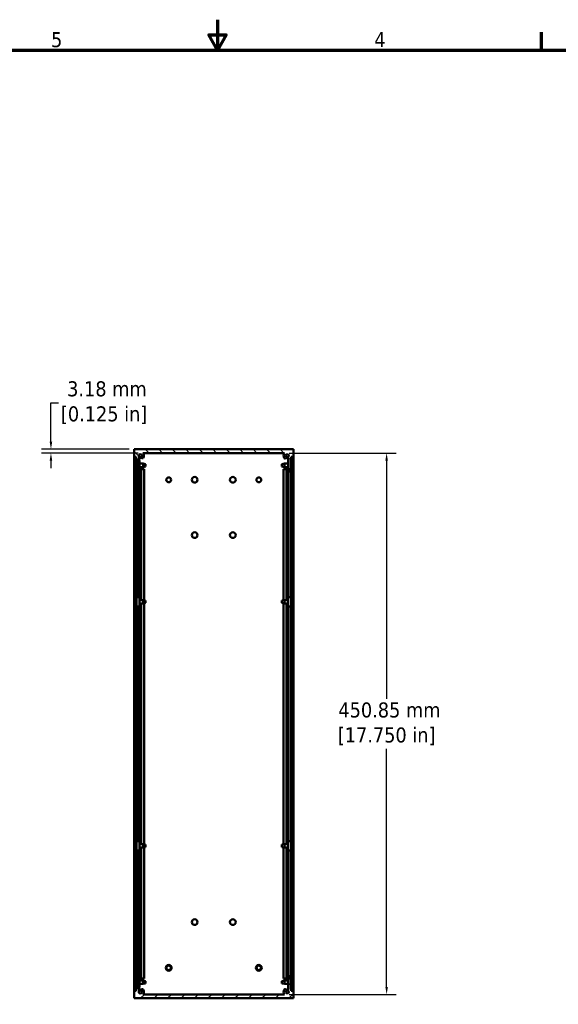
# Model space of a CAD drawing. Header units: millimetres. Extents: x 6 to 2153, y 38 to 1359.
# Tile 14 of 22: x 915 to 1363, y 539 to 1359. Entities that reach past the tile are written whole.
import ezdxf

# ---------------------------------------------------------------- set-up
doc = ezdxf.new("R2010")
doc.units = ezdxf.units.MM
doc.header["$LTSCALE"] = 2.5
for name, color, linetype, lineweight in [('Border (ANSI)', 7, 'Continuous', 70), ('Dimension (ANSI)', 7, 'Continuous', 25), ('Hatch (ANSI)', 7, 'Continuous', 18), ('Visible (ANSI)', 7, 'Continuous', 50)]:
    doc.layers.add(name, color=color, linetype=linetype, lineweight=lineweight)
doc.styles.add('Note Text (ANSI)', font='tahoma.ttf')
doc.dimstyles.new('Default - mm (ANSI)', dxfattribs={"dimscale": 2.5, "dimtxt": 5, "dimasz": 2.5, "dimexe": 3.175, "dimexo": 1.6002, "dimgap": 0.8, "dimtad": 0, "dimtih": 1, "dimtoh": 1, "dimrnd": 1e-08, "dimzin": 0, "dimdsep": 46, "dimtxsty": 'Note Text (ANSI)', "dimcen": 0.09, "dimdle": 10, "dimclrd": 256, "dimclre": 256, "dimclrt": 256, "dimadec": 1, "dimazin": 0, "dimtfac": 0.6096, "dimtofl": 0, "dimtmove": 0, "dimatfit": 3, "dimldrblk": 'Filled-1', "dimfxl": 1, "dimtolj": 1, "dimtzin": 0, "dimlwd": -1, "dimlwe": -1, "dimarcsym": 0})

# ---------------------------------------------------------------- blocks, each defined once
blk = doc.blocks.new('Borders Default Border')
at = {"layer": 'Border (ANSI)'}
blk.add_line((539.75, 533.4), (539.75, 539.42), dxfattribs=at)
at = {"layer": 'Border (ANSI)', "flags": 128}
for points in [[(431.8, 543.56), (431.8, 533.4), (428.87, 538.48), (434.73, 538.48), (431.8, 533.4)], [(12.7, 25.4), (12.7, 533.4), (850.9, 533.4), (850.9, 25.4), (12.7, 25.4)]]:
    blk.add_lwpolyline(points, dxfattribs=at)
at = {"layer": 'Border (ANSI)', "char_height": 5, "attachment_point": 7, "style": 'Note Text (ANSI)'}
for s, insert in [('5', (376.36, 534.31)), ('4', (484.03, 534.42))]:
    blk.add_mtext(s, dxfattribs=dict(at, insert=insert))
blk = doc.blocks.new('*D10')
at = {"layer": 'Defpoints', "color": 0, "transparency": 16777216}
for p in [(1135.31, 998.01), (1220.31, 998.01), (1135.31, 547.16)]:
    blk.add_point(p, dxfattribs=at)
at = {"layer": 'Dimension (ANSI)', "transparency": 16777216}
for p, q in [((1139.31, 998.01), (1228.25, 998.01)), ((1220.31, 991.76), (1220.31, 793.32)), ((1220.31, 553.41), (1220.31, 751.84)), ((1139.31, 547.16), (1228.25, 547.16))]:
    blk.add_line(p, q, dxfattribs=at)
for points in [[(1219.27, 991.76), (1221.35, 991.76), (1220.31, 998.01)], [(1219.27, 553.41), (1221.35, 553.41), (1220.31, 547.16)]]:
    blk.add_solid(points, dxfattribs=at)
at = {"layer": 'Dimension (ANSI)', "transparency": 16777216, "insert": (1220.31, 772.58), "char_height": 12.5, "attachment_point": 5, "style": 'Note Text (ANSI)'}
blk.add_mtext('\\A1; 450.85 mm\\P[17.750 in]', dxfattribs=at)
blk = doc.blocks.new('Filled-1')
at = {"color": 0}
for p, q in [((0, 0), (-1, 0.33)), ((-1, 0.33), (-1, -0.33)), ((-1, 0), (0, 0)), ((-1, -0.33), (0, 0))]:
    blk.add_line(p, q, dxfattribs=at)
at = {"color": 0, "flags": 128}
blk.add_lwpolyline([(-1, -0.33), (0, 0), (-1, 0.33), (-1, -0.33)], dxfattribs=at)
at = {"color": 0}
blk.add_solid([(-1, -0.33), (0, 0), (-1, 0.33), (-1, -0.33)], dxfattribs=at)
blk = doc.blocks.new('*D20')
at = {"layer": 'Defpoints', "color": 0, "transparency": 16777216}
for p in [(1010.09, 1001.18), (940.83, 998.01), (1017.46, 998.01)]:
    blk.add_point(p, dxfattribs=at)
at = {"layer": 'Dimension (ANSI)', "transparency": 16777216}
for p, q in [((940.83, 1007.43), (940.83, 1039.98)), ((940.83, 1039.98), (947.08, 1039.98)), ((1006.09, 1001.18), (932.9, 1001.18)), ((1013.46, 998.01), (932.9, 998.01)), ((940.83, 991.76), (940.83, 985.51))]:
    blk.add_line(p, q, dxfattribs=at)
for points in [[(939.79, 1007.43), (941.88, 1007.43), (940.83, 1001.18)], [(939.79, 991.76), (941.88, 991.76), (940.83, 998.01)]]:
    blk.add_solid(points, dxfattribs=at)
at = {"layer": 'Dimension (ANSI)', "transparency": 16777216, "insert": (985.09, 1039.98), "char_height": 12.5, "attachment_point": 5, "style": 'Note Text (ANSI)'}
blk.add_mtext('\\A1; 3.18 mm\\P[0.125 in]', dxfattribs=at)

msp = doc.modelspace()

# ---------------------------------------------------------------- hatches: boundary and pattern name
at = {"layer": 'Hatch (ANSI)'}
h = msp.add_hatch(dxfattribs=at)
h.set_pattern_fill('ANSI31', color=256, scale=63.5, angle=90, style=0)
h.set_pattern_definition([(135, (0, 0), (-5.61266, -5.61266), [])])
edge = h.paths.add_edge_path()
edge.add_line((1011.918, 993.561), (1012.299, 993.561))
edge.add_line((1012.299, 993.561), (1012.299, 984.671))
edge.add_line((1012.299, 984.671), (1014.331, 984.671))
edge.add_line((1014.331, 984.671), (1014.331, 994.861))
edge.add_ellipse((1015.131, 995.847), major_axis=(-0.8, -0.986), ratio=1, start_angle=91.644194, end_angle=360, ccw=False)
edge.add_ellipse((1016.897, 994.496), major_axis=(-0.757, 0.579), ratio=1, start_angle=0, end_angle=127.405928)
edge.add_ellipse((1016.897, 994.496), major_axis=(0, -0.952), ratio=1, start_angle=0, end_angle=52.584896)
edge.add_ellipse((1015.132, 995.846), major_axis=(2.522, -1.929), ratio=1, start_angle=0, end_angle=80.278953)
edge.add_line((1017.459, 998.006), (1135.308, 998.006))
edge.add_ellipse((1137.635, 995.847), major_axis=(-2.328, 2.159), ratio=1, start_angle=0, end_angle=80.250394)
edge.add_ellipse((1135.87, 994.497), major_axis=(-0.757, -0.579), ratio=1, start_angle=0, end_angle=180.004426)
edge.add_ellipse((1137.635, 995.847), major_axis=(-1.009, -0.772), ratio=1, start_angle=91.651225, end_angle=360, ccw=False)
edge.add_line((1138.436, 994.861), (1138.436, 984.671))
edge.add_line((1138.436, 984.671), (1140.468, 984.671))
edge.add_line((1140.468, 984.671), (1140.468, 993.561))
edge.add_line((1140.468, 993.561), (1140.849, 993.561))
edge.add_line((1140.849, 993.561), (1140.849, 994.831))
edge.add_line((1140.849, 994.831), (1142.677, 994.831))
edge.add_line((1142.677, 994.831), (1142.677, 1001.181))
edge.add_line((1142.677, 1001.181), (1010.089, 1001.181))
edge.add_line((1010.089, 1001.181), (1010.089, 994.831))
edge.add_line((1010.089, 994.831), (1011.918, 994.831))
edge.add_line((1011.918, 994.831), (1011.918, 993.561))
h = msp.add_hatch(dxfattribs=at)
h.set_pattern_fill('ANSI31', color=256, scale=63.5, angle=75, style=0)
h.set_pattern_definition([(120, (0, 0), (-6.874077, -3.96875), [])])
h.paths.add_polyline_path([(1011.889, 994.081), (1010.089, 994.081), (1010.089, 551.081), (1011.889, 551.081)])
h = msp.add_hatch(dxfattribs=at)
h.set_pattern_fill('ANSI31', color=256, scale=63.5, angle=15, style=0)
h.set_pattern_definition([(60, (0, 0), (-6.874077, 3.96875), [])])
h.paths.add_polyline_path([(1142.677, 994.081), (1140.877, 994.081), (1140.877, 551.081), (1142.677, 551.081)])
h = msp.add_hatch(dxfattribs=at)
h.set_pattern_fill('ANSI31', color=256, scale=63.5, style=0)
h.set_pattern_definition([(45, (0, 0), (-5.61266, 5.61266), [])])
edge = h.paths.add_edge_path()
edge.add_line((1140.849, 551.601), (1140.468, 551.601))
edge.add_line((1140.468, 551.601), (1140.468, 560.491))
edge.add_line((1140.468, 560.491), (1138.436, 560.491))
edge.add_line((1138.436, 560.491), (1138.436, 550.301))
edge.add_ellipse((1137.635, 549.315), major_axis=(0.8, 0.986), ratio=1, start_angle=91.644194, end_angle=360, ccw=False)
edge.add_ellipse((1135.869, 550.665), major_axis=(0.757, -0.579), ratio=1, start_angle=0, end_angle=127.405928)
edge.add_ellipse((1135.869, 550.666), major_axis=(0, 0.952), ratio=1, start_angle=0, end_angle=52.584896)
edge.add_ellipse((1137.635, 549.316), major_axis=(-2.522, 1.929), ratio=1, start_angle=0, end_angle=80.278953)
edge.add_line((1135.308, 547.156), (1017.459, 547.156))
edge.add_ellipse((1015.131, 549.315), major_axis=(2.328, -2.159), ratio=1, start_angle=0, end_angle=80.250394)
edge.add_ellipse((1016.897, 550.665), major_axis=(0.757, 0.579), ratio=1, start_angle=0, end_angle=180.004426)
edge.add_ellipse((1015.131, 549.315), major_axis=(1.009, 0.772), ratio=1, start_angle=91.651225, end_angle=360, ccw=False)
edge.add_line((1014.331, 550.301), (1014.331, 560.491))
edge.add_line((1014.331, 560.491), (1012.299, 560.491))
edge.add_line((1012.299, 560.491), (1012.299, 551.601))
edge.add_line((1012.299, 551.601), (1011.918, 551.601))
edge.add_line((1011.918, 551.601), (1011.918, 550.331))
edge.add_line((1011.918, 550.331), (1010.089, 550.331))
edge.add_line((1010.089, 550.331), (1010.089, 543.981))
edge.add_line((1010.089, 543.981), (1142.677, 543.981))
edge.add_line((1142.677, 543.981), (1142.677, 550.331))
edge.add_line((1142.677, 550.331), (1140.849, 550.331))
edge.add_line((1140.849, 550.331), (1140.849, 551.601))

# ---------------------------------------------------------------- linework, layer by layer
at = {"layer": 'Visible (ANSI)'}
for p, q in [((1142.677, 1001.181), (1010.089, 1001.181)), ((1010.089, 1001.181), (1010.089, 994.831)), ((1142.677, 994.831), (1142.677, 1001.181)), ((1010.089, 994.831), (1011.918, 994.831)), ((1010.089, 994.081), (1010.089, 994.831)), ((1011.889, 994.081), (1010.089, 994.081)), ((1010.089, 994.081), (1010.089, 551.081)), ((1011.889, 551.081), (1011.889, 994.081)), ((1011.918, 994.831), (1011.918, 993.561)), ((1011.918, 993.561), (1012.299, 993.561)), ((1012.299, 993.561), (1012.299, 984.671)), ((1014.331, 984.671), (1014.331, 994.861)), ((1017.459, 998.006), (1135.308, 998.006)), ((1138.436, 994.861), (1138.436, 984.671)), ((1140.468, 984.671), (1140.468, 993.561)), ((1140.468, 993.561), (1140.849, 993.561)), ((1140.849, 993.561), (1140.849, 994.831)), ((1140.849, 994.831), (1142.677, 994.831)), ((1142.677, 994.081), (1140.877, 994.081)), ((1140.877, 994.081), (1140.877, 551.081)), ((1142.677, 994.831), (1142.677, 994.081)), ((1142.677, 551.081), (1142.677, 994.081)), ((1011.889, 989.203), (1012.043, 989.203)), ((1011.889, 986.358), (1012.043, 986.358)), ((1011.918, 984.671), (1011.889, 984.671)), ((1012.043, 984.671), (1011.918, 984.671)), ((1011.918, 984.671), (1011.918, 875.603)), ((1012.043, 983.706), (1012.043, 991.856)), ((1012.043, 991.856), (1012.299, 991.856)), ((1012.299, 984.671), (1014.331, 984.671)), ((1012.299, 984.671), (1012.299, 983.706)), ((1014.299, 983.706), (1014.299, 984.671)), ((1014.331, 991.856), (1014.555, 991.856)), ((1014.555, 991.856), (1014.555, 983.706)), ((1014.555, 989.203), (1017.506, 989.203)), ((1014.555, 986.358), (1017.506, 986.358)), ((1015.944, 984.671), (1014.555, 984.671)), ((1015.944, 984.671), (1017.653, 984.671)), ((1015.944, 984.671), (1015.944, 875.603)), ((1017.506, 986.358), (1017.506, 989.203)), ((1019.614, 988.784), (1017.506, 989.203)), ((1019.614, 986.778), (1017.506, 986.358)), ((1017.653, 984.671), (1018.306, 984.671)), ((1018.306, 984.671), (1018.306, 875.444)), ((1019.614, 988.784), (1019.614, 986.778)), ((1133.152, 988.784), (1135.261, 989.203)), ((1133.152, 986.778), (1133.152, 988.784)), ((1133.152, 986.778), (1135.261, 986.358)), ((1134.46, 984.671), (1135.113, 984.671)), ((1134.46, 984.671), (1134.46, 875.444)), ((1135.113, 984.671), (1135.87, 984.671)), ((1135.261, 989.203), (1135.261, 986.358)), ((1138.211, 989.203), (1135.261, 989.203)), ((1138.211, 986.358), (1135.261, 986.358)), ((1135.87, 984.671), (1136.823, 984.671)), ((1138.211, 984.671), (1136.823, 984.671)), ((1136.823, 984.671), (1136.823, 875.603)), ((1138.211, 991.856), (1138.436, 991.856)), ((1138.211, 983.706), (1138.211, 991.856)), ((1138.436, 984.671), (1140.468, 984.671)), ((1138.468, 984.671), (1138.468, 983.706)), ((1140.468, 991.856), (1140.724, 991.856)), ((1140.468, 983.706), (1140.468, 984.671)), ((1140.724, 991.856), (1140.724, 983.706)), ((1140.877, 989.203), (1140.724, 989.203)), ((1140.877, 986.358), (1140.724, 986.358)), ((1140.849, 984.671), (1140.724, 984.671)), ((1140.877, 984.671), (1140.849, 984.671)), ((1140.849, 984.671), (1140.849, 875.603)), ((1012.299, 982.946), (1012.299, 878.106)), ((1014.331, 982.99), (1014.331, 878.106)), ((1138.436, 982.99), (1138.436, 878.106)), ((1140.468, 982.946), (1140.468, 878.106)), ((1012.043, 878.106), (1014.555, 878.106)), ((1012.043, 870.256), (1012.043, 878.106)), ((1014.555, 870.256), (1014.555, 878.106)), ((1138.211, 878.106), (1138.211, 870.256)), ((1138.211, 878.106), (1140.724, 878.106)), ((1140.724, 878.106), (1140.724, 870.256)), ((1011.889, 875.603), (1012.043, 875.603)), ((1011.889, 872.758), (1012.043, 872.758)), ((1011.918, 872.758), (1011.918, 672.403)), ((1014.555, 870.256), (1012.043, 870.256)), ((1012.299, 870.256), (1012.299, 674.906)), ((1014.331, 870.256), (1014.331, 674.906)), ((1014.555, 875.603), (1017.506, 875.603)), ((1014.555, 872.758), (1017.506, 872.758)), ((1015.944, 872.758), (1015.944, 672.403)), ((1017.506, 872.758), (1017.506, 875.603)), ((1019.614, 875.184), (1017.506, 875.603)), ((1019.614, 873.178), (1017.506, 872.758)), ((1018.306, 872.917), (1018.306, 672.244)), ((1019.614, 875.184), (1019.614, 873.178)), ((1133.152, 875.184), (1135.261, 875.603)), ((1133.152, 873.178), (1133.152, 875.184)), ((1133.152, 873.178), (1135.261, 872.758)), ((1134.46, 872.918), (1134.46, 672.244)), ((1135.261, 875.603), (1135.261, 872.758)), ((1138.211, 875.603), (1135.261, 875.603)), ((1138.211, 872.758), (1135.261, 872.758)), ((1136.823, 872.758), (1136.823, 672.403)), ((1140.724, 870.256), (1138.211, 870.256)), ((1138.436, 870.256), (1138.436, 674.906)), ((1140.468, 870.256), (1140.468, 674.906)), ((1140.877, 875.603), (1140.724, 875.603)), ((1140.877, 872.758), (1140.724, 872.758)), ((1140.849, 872.758), (1140.849, 672.403)), ((1011.889, 672.403), (1012.043, 672.403)), ((1012.043, 674.906), (1014.555, 674.906)), ((1012.043, 667.056), (1012.043, 674.906)), ((1014.555, 667.056), (1014.555, 674.906)), ((1014.555, 672.403), (1017.506, 672.403)), ((1017.506, 669.558), (1017.506, 672.403)), ((1019.614, 671.984), (1017.506, 672.403)), ((1133.152, 671.984), (1135.261, 672.403)), ((1135.261, 672.403), (1135.261, 669.558)), ((1138.211, 672.403), (1135.261, 672.403)), ((1138.211, 674.906), (1138.211, 667.056)), ((1138.211, 674.906), (1140.724, 674.906)), ((1140.724, 674.906), (1140.724, 667.056)), ((1140.877, 672.403), (1140.724, 672.403)), ((1011.889, 669.558), (1012.043, 669.558)), ((1011.918, 669.558), (1011.918, 560.491)), ((1014.555, 667.056), (1012.043, 667.056)), ((1012.299, 667.056), (1012.299, 562.216)), ((1014.331, 667.056), (1014.331, 562.172)), ((1014.555, 669.558), (1017.506, 669.558)), ((1015.944, 669.558), (1015.944, 560.491)), ((1019.614, 669.978), (1017.506, 669.558)), ((1018.306, 669.717), (1018.306, 560.491)), ((1019.614, 671.984), (1019.614, 669.978)), ((1133.152, 669.978), (1133.152, 671.984)), ((1133.152, 669.978), (1135.261, 669.558)), ((1134.46, 669.718), (1134.46, 560.491)), ((1138.211, 669.558), (1135.261, 669.558)), ((1136.823, 669.558), (1136.823, 560.491)), ((1140.724, 667.056), (1138.211, 667.056)), ((1138.436, 667.056), (1138.436, 562.172)), ((1140.468, 667.056), (1140.468, 562.216)), ((1140.877, 669.558), (1140.724, 669.558)), ((1140.849, 669.558), (1140.849, 560.491)), ((1011.889, 560.491), (1011.918, 560.491)), ((1011.889, 558.803), (1012.043, 558.803)), ((1011.918, 560.491), (1012.043, 560.491)), ((1012.043, 553.306), (1012.043, 561.456)), ((1012.299, 561.456), (1012.299, 560.491)), ((1014.331, 560.491), (1012.299, 560.491)), ((1012.299, 560.491), (1012.299, 551.601)), ((1014.299, 560.491), (1014.299, 561.456)), ((1014.331, 550.301), (1014.331, 560.491)), ((1014.555, 561.456), (1014.555, 553.306)), ((1014.555, 560.491), (1015.944, 560.491)), ((1014.555, 558.803), (1017.506, 558.803)), ((1017.653, 560.491), (1015.944, 560.491)), ((1017.506, 555.958), (1017.506, 558.803)), ((1019.614, 558.384), (1017.506, 558.803)), ((1018.306, 560.491), (1017.653, 560.491)), ((1019.614, 558.384), (1019.614, 556.378)), ((1133.152, 558.384), (1135.261, 558.803)), ((1133.152, 556.378), (1133.152, 558.384)), ((1135.113, 560.491), (1134.46, 560.491)), ((1135.87, 560.491), (1135.113, 560.491)), ((1135.261, 558.803), (1135.261, 555.958)), ((1138.211, 558.803), (1135.261, 558.803)), ((1136.823, 560.491), (1135.87, 560.491)), ((1136.823, 560.491), (1138.211, 560.491)), ((1138.211, 553.306), (1138.211, 561.456)), ((1140.468, 560.491), (1138.436, 560.491)), ((1138.436, 560.491), (1138.436, 550.301)), ((1138.468, 561.456), (1138.468, 560.491)), ((1140.468, 560.491), (1140.468, 561.456)), ((1140.468, 551.601), (1140.468, 560.491)), ((1140.724, 561.456), (1140.724, 553.306)), ((1140.724, 560.491), (1140.849, 560.491)), ((1140.877, 558.803), (1140.724, 558.803)), ((1140.849, 560.491), (1140.877, 560.491)), ((1010.089, 550.331), (1010.089, 551.081)), ((1010.089, 551.081), (1011.889, 551.081)), ((1011.918, 550.331), (1010.089, 550.331)), ((1010.089, 550.331), (1010.089, 543.981)), ((1011.889, 555.958), (1012.043, 555.958)), ((1012.299, 551.601), (1011.918, 551.601)), ((1011.918, 551.601), (1011.918, 550.331)), ((1012.299, 553.306), (1012.043, 553.306)), ((1014.555, 553.306), (1014.331, 553.306)), ((1014.555, 555.958), (1017.506, 555.958)), ((1019.614, 556.378), (1017.506, 555.958)), ((1133.152, 556.378), (1135.261, 555.958)), ((1138.211, 555.958), (1135.261, 555.958)), ((1138.436, 553.306), (1138.211, 553.306)), ((1140.724, 553.306), (1140.468, 553.306)), ((1140.849, 551.601), (1140.468, 551.601)), ((1140.877, 555.958), (1140.724, 555.958)), ((1140.849, 550.331), (1140.849, 551.601)), ((1142.677, 550.331), (1140.849, 550.331)), ((1140.877, 551.081), (1142.677, 551.081)), ((1142.677, 551.081), (1142.677, 550.331)), ((1142.677, 543.981), (1142.677, 550.331)), ((1010.089, 543.981), (1142.677, 543.981)), ((1135.308, 547.156), (1017.459, 547.156))]:
    msp.add_line(p, q, dxfattribs=at)
for centre, radius in [((1038.893, 975.781), 2.019), ((1060.508, 975.794), 2.388), ((1092.258, 975.794), 2.388), ((1113.874, 975.781), 2.019), ((1060.508, 929.756), 2.388), ((1092.258, 929.756), 2.388), ((1060.508, 607.481), 2.388), ((1092.258, 607.481), 2.388), ((1038.874, 569.381), 2.413), ((1038.874, 569.381), 1.88), ((1113.874, 569.381), 2.413), ((1113.874, 569.381), 1.88)]:
    msp.add_circle(centre, radius, dxfattribs=at)
for centre, radius, start, end in [((1015.131, 995.847), 1.27, 322.594072, 230.949877), ((1015.131, 995.847), 1.359, 233.929161, 309.314062), ((1015.131, 995.847), 1.753, 242.837111, 298.353028), ((1015.131, 995.847), 1.994, 246.34216, 297.209152), ((1016.897, 994.496), 0.953, 142.594072, 270), ((1016.897, 994.496), 0.952, 270, 322.584896), ((1015.132, 995.846), 3.175, 322.584896, 42.86385), ((1137.635, 995.847), 3.175, 137.151141, 217.401535), ((1135.87, 994.497), 0.953, 217.401535, 37.405961), ((1137.635, 995.847), 1.27, 309.057129, 217.405904), ((1137.635, 995.847), 1.994, 242.773092, 293.657839), ((1137.635, 995.847), 1.359, 230.658629, 306.070838), ((1137.635, 995.847), 1.753, 241.629394, 297.162888), ((1013.299, 983.706), 1.256, 180, 0), ((1013.299, 983.706), 1, 180, 0), ((1139.468, 983.706), 1.256, 180, 0), ((1139.468, 983.706), 1, 180, 0), ((1013.299, 561.456), 1.256, 0, 180), ((1013.299, 561.456), 1, 0, 180), ((1139.468, 561.456), 1.256, 0, 180), ((1139.468, 561.456), 1, 0, 180), ((1015.131, 549.315), 1.27, 129.057129, 37.405904), ((1015.131, 549.315), 1.994, 62.773092, 113.657839), ((1015.131, 549.315), 1.753, 61.629394, 117.162888), ((1015.131, 549.315), 1.359, 50.65863, 126.070839), ((1016.897, 550.665), 0.953, 37.401535, 217.405961), ((1015.131, 549.315), 3.175, 317.151141, 37.401535), ((1137.635, 549.316), 3.175, 142.584896, 222.86385), ((1135.869, 550.666), 0.952, 90, 142.584896), ((1135.869, 550.665), 0.953, 322.594072, 90), ((1137.635, 549.315), 1.27, 142.594072, 50.949877), ((1137.635, 549.315), 1.994, 66.342161, 117.209152), ((1137.635, 549.315), 1.359, 53.929161, 129.314063), ((1137.635, 549.315), 1.753, 62.837112, 118.353028)]:
    msp.add_arc(centre, radius, start, end, dxfattribs=at)

# ---------------------------------------------------------------- block references
at = {"xscale": 2.5, "yscale": 2.5, "zscale": 2.5}
msp.add_blockref('Borders Default Border', (0, 0), dxfattribs=at)

# ---------------------------------------------------------------- dimensions: what is measured, and where the dimension line sits
at = {"layer": 'Dimension (ANSI)'}
for base, p1, p2, text, picture, middle in [((940.833660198, 998.005827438), (1010.089368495, 1001.180827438), (1017.459216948, 998.005827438), ' <> mm\\X[0.125 in]', '*D20', (985.089368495, 1039.975600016)), ((1220.308, 998.006), (1135.308, 547.156), (1135.308, 998.006), ' <> mm\\X[17.750 in]', '*D10', (1220.308, 772.581))]:
    dim = msp.add_linear_dim(base=base, p1=p1, p2=p2, angle=90, text=text, dimstyle='Default - mm (ANSI)', override={"dimdec": 2, "dimpost": '', "dimtp": 0, "dimtm": 0, "dimtdec": 2, "dimatfit": 1}, dxfattribs=at)
    dim.commit()
    dim.dimension.update_dxf_attribs({"geometry": picture, "text_midpoint": middle, "dimtype": 160})

doc.saveas('drawing.dxf')
